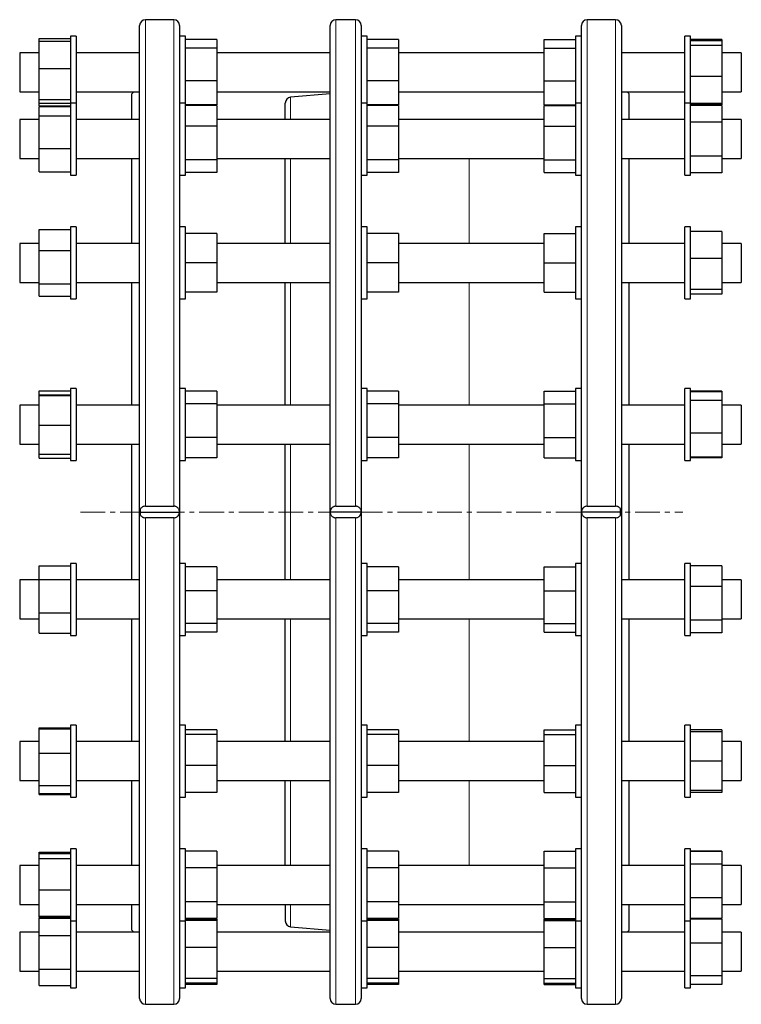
# Model space of a CAD drawing. Header units: millimetres. Extents: x 62 to 1065, y 31 to 959.
# Tile 2 of 2: x 695 to 1065, y 441 to 946. Entities that reach past the tile are written whole.
import ezdxf

# ---------------------------------------------------------------- set-up
doc = ezdxf.new("R2010")
doc.units = ezdxf.units.MM
doc.linetypes.add('CENTERX2', pattern=[20.32, 12.7, -2.54, 2.54, -2.54])
doc.layers.add('FORMAT', color=7, linetype='Continuous')

msp = doc.modelspace()

# ---------------------------------------------------------------- linework, layer by layer
at = {"color": 7, "linetype": 'Continuous', "lineweight": 25}
for p, q in [((774.31, 946.17), (759.81, 946.17)), ((867.48, 946.17), (857.48, 946.17)), ((1000.81, 946.17), (986.31, 946.17)), ((756.81, 693.67), (756.81, 943.17)), ((777.31, 943.17), (777.31, 693.67)), ((854.48, 693.67), (854.48, 943.17)), ((870.48, 943.17), (870.48, 693.67)), ((983.31, 693.67), (983.31, 943.17)), ((1003.81, 943.17), (1003.81, 693.67)), ((705.31, 935.13), (705.31, 936.57)), ((705.31, 936.57), (721.31, 936.57)), ((705.31, 921.19), (705.31, 935.13)), ((705.31, 935.13), (721.31, 935.13)), ((724.31, 937.75), (721.31, 937.75)), ((721.31, 937.75), (721.31, 936.21)), ((721.31, 936.21), (721.31, 903.41)), ((724.31, 937.75), (724.31, 936.21)), ((724.31, 936.21), (724.31, 903.41)), ((780.31, 937.75), (777.31, 937.75)), ((780.31, 932.33), (780.31, 937.75)), ((796.31, 935.98), (780.31, 935.98)), ((796.31, 935.98), (796.31, 931.5)), ((873.48, 937.75), (870.48, 937.75)), ((873.48, 932.33), (873.48, 937.75)), ((889.48, 935.98), (873.48, 935.98)), ((889.48, 935.98), (889.48, 931.5)), ((964.31, 935.98), (980.31, 935.98)), ((964.31, 931.5), (964.31, 935.98)), ((983.31, 937.75), (980.31, 937.75)), ((980.31, 937.75), (980.31, 932.33)), ((1039.31, 937.75), (1036.31, 937.75)), ((1036.31, 903.41), (1036.31, 937.75)), ((1039.31, 903.41), (1039.31, 937.75)), ((1055.31, 935.99), (1039.31, 935.99)), ((1055.31, 935.25), (1039.31, 935.25)), ((1055.31, 935.99), (1055.31, 935.25)), ((1055.31, 935.25), (1055.31, 933)), ((705.31, 929.25), (695.31, 929.25)), ((695.31, 929.25), (695.31, 915.9)), ((756.81, 929.25), (724.31, 929.25)), ((780.31, 903.41), (780.31, 932.33)), ((796.31, 931.5), (780.31, 931.5)), ((796.31, 931.5), (796.31, 914.77)), ((854.48, 929.25), (796.31, 929.25)), ((873.48, 903.41), (873.48, 932.33)), ((889.48, 931.5), (873.48, 931.5)), ((889.48, 931.5), (889.48, 914.77)), ((964.31, 929.25), (889.48, 929.25)), ((964.31, 931.5), (980.31, 931.5)), ((964.31, 914.77), (964.31, 931.5)), ((980.31, 932.33), (980.31, 903.41)), ((1036.31, 929.25), (1003.81, 929.25)), ((1055.31, 933), (1039.31, 933)), ((1055.31, 933), (1055.31, 917.01)), ((1065.31, 929.25), (1055.31, 929.25)), ((1065.31, 929.25), (1065.31, 915.9)), ((705.31, 905.31), (705.31, 921.19)), ((705.31, 921.19), (721.31, 921.19)), ((695.31, 915.9), (695.31, 909.25)), ((796.31, 914.77), (780.31, 914.77)), ((796.31, 914.77), (796.31, 902.52)), ((889.48, 914.77), (873.48, 914.77)), ((889.48, 914.77), (889.48, 902.52)), ((964.31, 914.77), (980.31, 914.77)), ((964.31, 902.52), (964.31, 914.77)), ((1055.31, 917.01), (1039.31, 917.01)), ((1055.31, 917.01), (1055.31, 903.26)), ((1065.31, 915.9), (1065.31, 909.25)), ((695.31, 909.25), (705.31, 909.25)), ((724.31, 909.25), (756.81, 909.25)), ((753.89, 909.25), (752.81, 908.17)), ((796.31, 909.25), (854.48, 909.25)), ((889.48, 909.25), (964.31, 909.25)), ((1003.81, 909.25), (1036.31, 909.25)), ((1007.81, 908.17), (1006.73, 909.25)), ((1055.31, 909.25), (1065.31, 909.25)), ((705.31, 905.31), (721.31, 905.31)), ((705.31, 903.38), (705.31, 905.31)), ((752.81, 894.91), (752.81, 908.17)), ((854.48, 908.2), (834.22, 906.42)), ((1007.81, 894.91), (1007.81, 908.17)), ((705.31, 903.38), (721.31, 903.38)), ((705.31, 901.94), (705.31, 903.38)), ((705.31, 901.94), (721.31, 901.94)), ((705.31, 901.72), (721.31, 901.72)), ((705.31, 896.92), (705.31, 901.72)), ((724.31, 903.41), (721.31, 903.41)), ((721.31, 903.41), (721.31, 897.74)), ((724.31, 903.41), (724.31, 897.74)), ((780.31, 903.41), (777.31, 903.41)), ((780.31, 891.99), (780.31, 903.41)), ((796.31, 902.52), (780.31, 902.52)), ((796.31, 902.23), (780.31, 902.23)), ((796.31, 902.08), (780.31, 902.08)), ((796.31, 902.23), (796.31, 902.08)), ((796.31, 902.08), (796.31, 891.54)), ((831.48, 894.91), (831.48, 903.44)), ((873.48, 903.41), (870.48, 903.41)), ((873.48, 891.99), (873.48, 903.41)), ((889.48, 902.52), (873.48, 902.52)), ((889.48, 902.23), (873.48, 902.23)), ((889.48, 902.08), (873.48, 902.08)), ((889.48, 902.23), (889.48, 902.08)), ((889.48, 902.08), (889.48, 891.54)), ((964.31, 902.52), (980.31, 902.52)), ((964.31, 902.23), (980.31, 902.23)), ((964.31, 902.08), (964.31, 902.23)), ((964.31, 902.08), (980.31, 902.08)), ((964.31, 891.54), (964.31, 902.08)), ((983.31, 903.41), (980.31, 903.41)), ((980.31, 903.41), (980.31, 891.99)), ((1039.31, 903.41), (1036.31, 903.41)), ((1036.31, 866.41), (1036.31, 903.41)), ((1039.31, 866.41), (1039.31, 903.41)), ((1055.31, 903.26), (1039.31, 903.26)), ((1055.31, 902.52), (1039.31, 902.52)), ((1055.31, 902.23), (1039.31, 902.23)), ((1055.31, 903.26), (1055.31, 902.52)), ((1055.31, 902.23), (1055.31, 893.58)), ((705.31, 894.91), (695.31, 894.91)), ((695.31, 894.91), (695.31, 878.21)), ((705.31, 880.11), (705.31, 896.92)), ((705.31, 896.92), (721.31, 896.92)), ((721.31, 897.74), (721.31, 866.41)), ((724.31, 897.74), (724.31, 866.41)), ((756.81, 894.91), (724.31, 894.91)), ((854.48, 894.91), (796.31, 894.91)), ((964.31, 894.91), (889.48, 894.91)), ((1036.31, 894.91), (1003.81, 894.91)), ((1065.31, 894.91), (1055.31, 894.91)), ((1065.31, 894.91), (1065.31, 878.21)), ((780.31, 866.41), (780.31, 891.99)), ((796.31, 891.54), (780.31, 891.54)), ((796.31, 891.54), (796.31, 874.37)), ((873.48, 866.41), (873.48, 891.99)), ((889.48, 891.54), (873.48, 891.54)), ((889.48, 891.54), (889.48, 874.37)), ((964.31, 891.54), (980.31, 891.54)), ((964.31, 874.37), (964.31, 891.54)), ((980.31, 891.99), (980.31, 866.41)), ((1055.31, 893.58), (1039.31, 893.58)), ((1055.31, 893.58), (1055.31, 876.26)), ((705.31, 880.11), (721.31, 880.11)), ((705.31, 868.1), (705.31, 880.11)), ((695.31, 878.21), (695.31, 874.91)), ((695.31, 874.91), (705.31, 874.91)), ((724.31, 874.91), (756.81, 874.91)), ((752.81, 831.45), (752.81, 874.91)), ((796.31, 874.37), (780.31, 874.37)), ((796.31, 874.91), (854.48, 874.91)), ((796.31, 874.37), (796.31, 867.74)), ((831.48, 831.45), (831.48, 874.91)), ((889.48, 874.37), (873.48, 874.37)), ((889.48, 874.91), (964.31, 874.91)), ((889.48, 874.37), (889.48, 867.74)), ((964.31, 874.37), (980.31, 874.37)), ((964.31, 867.74), (964.31, 874.37)), ((1003.81, 874.91), (1036.31, 874.91)), ((1007.81, 831.45), (1007.81, 874.91)), ((1055.31, 876.26), (1039.31, 876.26)), ((1055.31, 876.26), (1055.31, 867.59)), ((1055.31, 874.91), (1065.31, 874.91)), ((1065.31, 878.21), (1065.31, 874.91)), ((705.31, 868.1), (721.31, 868.1)), ((721.31, 866.41), (724.31, 866.41)), ((777.31, 866.41), (780.31, 866.41)), ((796.31, 867.74), (780.31, 867.74)), ((870.48, 866.41), (873.48, 866.41)), ((889.48, 867.74), (873.48, 867.74)), ((964.31, 867.74), (980.31, 867.74)), ((980.31, 866.41), (983.31, 866.41)), ((1036.31, 866.41), (1039.31, 866.41)), ((1055.31, 867.59), (1039.31, 867.59)), ((705.31, 827.78), (705.31, 838.58)), ((705.31, 838.58), (721.31, 838.58)), ((724.31, 839.95), (721.31, 839.95)), ((721.31, 839.95), (721.31, 828.21)), ((724.31, 839.95), (724.31, 828.21)), ((780.31, 839.95), (777.31, 839.95)), ((780.31, 821.45), (780.31, 839.95)), ((873.48, 839.95), (870.48, 839.95)), ((873.48, 821.45), (873.48, 839.95)), ((983.31, 839.95), (980.31, 839.95)), ((980.31, 839.95), (980.31, 821.45)), ((1039.31, 839.95), (1036.31, 839.95)), ((1036.31, 802.95), (1036.31, 839.95)), ((1039.31, 802.95), (1039.31, 839.95)), ((796.31, 836.45), (780.31, 836.45)), ((796.31, 836.45), (796.31, 821.45)), ((889.48, 836.45), (873.48, 836.45)), ((889.48, 836.45), (889.48, 821.45)), ((964.31, 836.45), (980.31, 836.45)), ((964.31, 821.45), (964.31, 836.45)), ((1055.31, 837.46), (1039.31, 837.46)), ((1055.31, 837.46), (1055.31, 823.73)), ((705.31, 831.45), (695.31, 831.45)), ((695.31, 831.45), (695.31, 812.42)), ((721.31, 828.21), (721.31, 802.95)), ((756.81, 831.45), (724.31, 831.45)), ((724.31, 828.21), (724.31, 802.95)), ((854.48, 831.45), (796.31, 831.45)), ((964.31, 831.45), (889.48, 831.45)), ((1036.31, 831.45), (1003.81, 831.45)), ((1065.31, 831.45), (1055.31, 831.45)), ((1065.31, 831.45), (1065.31, 812.42)), ((705.31, 810.65), (705.31, 827.78)), ((705.31, 827.78), (721.31, 827.78)), ((1055.31, 823.73), (1039.31, 823.73)), ((1055.31, 823.73), (1055.31, 807.72)), ((780.31, 802.95), (780.31, 821.45)), ((796.31, 821.45), (780.31, 821.45)), ((796.31, 821.45), (796.31, 806.45)), ((873.48, 802.95), (873.48, 821.45)), ((889.48, 821.45), (873.48, 821.45)), ((889.48, 821.45), (889.48, 806.45)), ((964.31, 821.45), (980.31, 821.45)), ((964.31, 806.45), (964.31, 821.45)), ((980.31, 821.45), (980.31, 802.95)), ((695.31, 812.42), (695.31, 811.45)), ((695.31, 811.45), (705.31, 811.45)), ((705.31, 810.65), (721.31, 810.65)), ((705.31, 804.33), (705.31, 810.65)), ((724.31, 811.45), (756.81, 811.45)), ((752.81, 748.54), (752.81, 811.45)), ((796.31, 811.45), (854.48, 811.45)), ((831.48, 748.54), (831.48, 811.45)), ((889.48, 811.45), (964.31, 811.45)), ((1003.81, 811.45), (1036.31, 811.45)), ((1007.81, 748.54), (1007.81, 811.45)), ((1055.31, 811.45), (1065.31, 811.45)), ((1065.31, 812.42), (1065.31, 811.45)), ((705.31, 804.33), (721.31, 804.33)), ((721.31, 802.95), (724.31, 802.95)), ((777.31, 802.95), (780.31, 802.95)), ((796.31, 806.45), (780.31, 806.45)), ((870.48, 802.95), (873.48, 802.95)), ((889.48, 806.45), (873.48, 806.45)), ((964.31, 806.45), (980.31, 806.45)), ((980.31, 802.95), (983.31, 802.95)), ((1036.31, 802.95), (1039.31, 802.95)), ((1055.31, 807.72), (1039.31, 807.72)), ((1055.31, 805.45), (1039.31, 805.45)), ((1055.31, 807.72), (1055.31, 805.45)), ((705.31, 755.75), (721.31, 755.75)), ((705.31, 753.7), (705.31, 755.75)), ((705.31, 753.7), (721.31, 753.7)), ((705.31, 753.38), (705.31, 753.7)), ((705.31, 738.22), (705.31, 753.38)), ((705.31, 753.38), (721.31, 753.38)), ((724.31, 757.04), (721.31, 757.04)), ((721.31, 757.04), (721.31, 738.19)), ((724.31, 757.04), (724.31, 738.19)), ((780.31, 757.04), (777.31, 757.04)), ((780.31, 731.46), (780.31, 757.04)), ((796.31, 755.72), (780.31, 755.72)), ((796.31, 755.72), (796.31, 749.09)), ((873.48, 757.04), (870.48, 757.04)), ((873.48, 731.46), (873.48, 757.04)), ((889.48, 755.72), (873.48, 755.72)), ((889.48, 755.72), (889.48, 749.09)), ((964.31, 755.72), (980.31, 755.72)), ((964.31, 749.09), (964.31, 755.72)), ((983.31, 757.04), (980.31, 757.04)), ((980.31, 757.04), (980.31, 731.46)), ((1039.31, 757.04), (1036.31, 757.04)), ((1036.31, 720.04), (1036.31, 757.04)), ((1039.31, 720.04), (1039.31, 757.04)), ((1055.31, 755.72), (1039.31, 755.72)), ((1055.31, 755.27), (1039.31, 755.27)), ((1055.31, 755.72), (1055.31, 755.27)), ((1055.31, 755.27), (1055.31, 750.8)), ((705.31, 748.54), (695.31, 748.54)), ((695.31, 748.54), (695.31, 728.56)), ((756.81, 748.54), (724.31, 748.54)), ((796.31, 749.09), (780.31, 749.09)), ((796.31, 749.09), (796.31, 731.91)), ((854.48, 748.54), (796.31, 748.54)), ((889.48, 749.09), (873.48, 749.09)), ((889.48, 749.09), (889.48, 731.91)), ((964.31, 748.54), (889.48, 748.54)), ((964.31, 731.91), (964.31, 749.09)), ((964.31, 749.09), (980.31, 749.09)), ((1036.31, 748.54), (1003.81, 748.54)), ((1055.31, 750.8), (1039.31, 750.8)), ((1055.31, 750.8), (1055.31, 734.07)), ((1065.31, 748.54), (1055.31, 748.54)), ((1065.31, 748.54), (1065.31, 728.56)), ((705.31, 738.22), (721.31, 738.22)), ((705.31, 723.38), (705.31, 738.22)), ((721.31, 738.19), (721.31, 720.04)), ((724.31, 738.19), (724.31, 720.04)), ((1055.31, 734.07), (1039.31, 734.07)), ((1055.31, 734.07), (1055.31, 721.82)), ((695.31, 728.56), (695.31, 728.54)), ((695.31, 728.54), (705.31, 728.54)), ((724.31, 728.54), (756.81, 728.54)), ((752.81, 658.8), (752.81, 728.54)), ((796.31, 731.91), (780.31, 731.91)), ((780.31, 720.04), (780.31, 731.46)), ((796.31, 731.91), (796.31, 721.37)), ((796.31, 728.54), (854.48, 728.54)), ((831.48, 658.8), (831.48, 728.54)), ((889.48, 731.91), (873.48, 731.91)), ((873.48, 720.04), (873.48, 731.46)), ((889.48, 731.91), (889.48, 721.37)), ((889.48, 728.54), (964.31, 728.54)), ((964.31, 731.91), (980.31, 731.91)), ((964.31, 721.37), (964.31, 731.91)), ((980.31, 731.46), (980.31, 720.04)), ((1003.81, 728.54), (1036.31, 728.54)), ((1007.81, 693.67), (1007.81, 728.54)), ((1055.31, 728.54), (1065.31, 728.54)), ((1065.31, 728.56), (1065.31, 728.54)), ((705.31, 723.38), (721.31, 723.38)), ((705.31, 721.33), (705.31, 723.38)), ((705.31, 721.33), (721.31, 721.33)), ((721.31, 720.04), (724.31, 720.04)), ((777.31, 720.04), (780.31, 720.04)), ((796.31, 721.37), (780.31, 721.37)), ((870.48, 720.04), (873.48, 720.04)), ((889.48, 721.37), (873.48, 721.37)), ((964.31, 721.37), (980.31, 721.37)), ((980.31, 720.04), (983.31, 720.04)), ((1036.31, 720.04), (1039.31, 720.04)), ((1055.31, 721.82), (1039.31, 721.82)), ((1055.31, 721.37), (1039.31, 721.37)), ((1055.31, 721.82), (1055.31, 721.37)), ((756.81, 444.17), (756.81, 693.67)), ((757.31, 692.02), (757.31, 695.32)), ((757.31, 693.67), (777.31, 693.67)), ((759.81, 696.65), (774.31, 696.65)), ((777.31, 693.67), (777.31, 444.17)), ((870.48, 693.67), (854.48, 693.67)), ((854.48, 444.17), (854.48, 693.67)), ((857.48, 696.65), (867.48, 696.65)), ((870.48, 693.67), (870.48, 444.17)), ((1003.31, 693.67), (983.31, 693.67)), ((983.31, 444.17), (983.31, 693.67)), ((986.31, 696.65), (1000.81, 696.65)), ((1003.31, 692.02), (1003.31, 695.32)), ((1003.81, 693.67), (1003.81, 444.17)), ((1007.81, 658.8), (1007.81, 693.67)), ((774.31, 690.69), (759.81, 690.69)), ((867.48, 690.69), (857.48, 690.69)), ((1000.81, 690.69), (986.31, 690.69)), ((724.31, 667.3), (721.31, 667.3)), ((721.31, 667.3), (721.31, 641.4)), ((724.31, 667.3), (724.31, 641.4)), ((780.31, 667.3), (777.31, 667.3)), ((780.31, 635.72), (780.31, 667.3)), ((873.48, 667.3), (870.48, 667.3)), ((873.48, 635.72), (873.48, 667.3)), ((983.31, 667.3), (980.31, 667.3)), ((980.31, 667.3), (980.31, 635.72)), ((1039.31, 667.3), (1036.31, 667.3)), ((1036.31, 630.3), (1036.31, 667.3)), ((1039.31, 630.3), (1039.31, 667.3)), ((705.31, 666.01), (721.31, 666.01)), ((705.31, 659.08), (705.31, 666.01)), ((796.31, 665.53), (780.31, 665.53)), ((796.31, 665.53), (796.31, 653.28)), ((889.48, 665.53), (873.48, 665.53)), ((889.48, 665.53), (889.48, 653.28)), ((964.31, 665.53), (980.31, 665.53)), ((964.31, 653.28), (964.31, 665.53)), ((1055.31, 665.98), (1039.31, 665.98)), ((1055.31, 665.98), (1055.31, 655.44)), ((705.31, 658.8), (695.31, 658.8)), ((695.31, 658.8), (695.31, 638.8)), ((705.31, 641.87), (705.31, 659.08)), ((705.31, 659.08), (721.31, 659.08)), ((756.81, 658.8), (724.31, 658.8)), ((854.48, 658.8), (796.31, 658.8)), ((964.31, 658.8), (889.48, 658.8)), ((1036.31, 658.8), (1003.81, 658.8)), ((1065.31, 658.8), (1055.31, 658.8)), ((1065.31, 658.8), (1065.31, 638.8)), ((796.31, 653.28), (780.31, 653.28)), ((796.31, 653.28), (796.31, 636.55)), ((889.48, 653.28), (873.48, 653.28)), ((889.48, 653.28), (889.48, 636.55)), ((964.31, 636.55), (964.31, 653.28)), ((964.31, 653.28), (980.31, 653.28)), ((1055.31, 655.44), (1039.31, 655.44)), ((1055.31, 655.44), (1055.31, 638.27)), ((705.31, 631.59), (705.31, 641.87)), ((705.31, 641.87), (721.31, 641.87)), ((721.31, 641.4), (721.31, 630.3)), ((724.31, 641.4), (724.31, 630.3)), ((695.31, 638.8), (705.31, 638.8)), ((724.31, 638.8), (756.81, 638.8)), ((752.81, 575.89), (752.81, 638.8)), ((796.31, 636.55), (780.31, 636.55)), ((796.31, 638.8), (854.48, 638.8)), ((796.31, 636.55), (796.31, 632.07)), ((831.48, 575.89), (831.48, 638.8)), ((889.48, 636.55), (873.48, 636.55)), ((889.48, 638.8), (964.31, 638.8)), ((889.48, 636.55), (889.48, 632.07)), ((964.31, 636.55), (980.31, 636.55)), ((964.31, 632.07), (964.31, 636.55)), ((1003.81, 638.8), (1036.31, 638.8)), ((1007.81, 575.89), (1007.81, 638.8)), ((1055.31, 638.27), (1039.31, 638.27)), ((1055.31, 638.8), (1065.31, 638.8)), ((1055.31, 638.27), (1055.31, 631.63)), ((705.31, 631.59), (721.31, 631.59)), ((780.31, 630.3), (780.31, 635.72)), ((796.31, 632.07), (780.31, 632.07)), ((873.48, 630.3), (873.48, 635.72)), ((889.48, 632.07), (873.48, 632.07)), ((964.31, 632.07), (980.31, 632.07)), ((980.31, 635.72), (980.31, 630.3)), ((1055.31, 631.63), (1039.31, 631.63)), ((721.31, 630.3), (724.31, 630.3)), ((777.31, 630.3), (780.31, 630.3)), ((870.48, 630.3), (873.48, 630.3)), ((980.31, 630.3), (983.31, 630.3)), ((1036.31, 630.3), (1039.31, 630.3)), ((705.31, 583.02), (721.31, 583.02)), ((705.31, 582.53), (705.31, 583.02)), ((705.31, 570.06), (705.31, 582.53)), ((705.31, 582.53), (721.31, 582.53)), ((724.31, 584.39), (721.31, 584.39)), ((721.31, 584.39), (721.31, 552.56)), ((724.31, 584.39), (724.31, 552.56)), ((780.31, 584.39), (777.31, 584.39)), ((780.31, 548.8), (780.31, 584.39)), ((796.31, 581.89), (780.31, 581.89)), ((796.31, 581.89), (796.31, 579.63)), ((873.48, 584.39), (870.48, 584.39)), ((873.48, 548.8), (873.48, 584.39)), ((889.48, 581.89), (873.48, 581.89)), ((889.48, 581.89), (889.48, 579.63)), ((964.31, 581.89), (980.31, 581.89)), ((964.31, 579.63), (964.31, 581.89)), ((983.31, 584.39), (980.31, 584.39)), ((980.31, 584.39), (980.31, 548.8)), ((1039.31, 584.39), (1036.31, 584.39)), ((1036.31, 547.39), (1036.31, 584.39)), ((1039.31, 547.39), (1039.31, 584.39)), ((1055.31, 581.9), (1039.31, 581.9)), ((1055.31, 580.9), (1039.31, 580.9)), ((1055.31, 581.9), (1055.31, 580.9)), ((1055.31, 580.9), (1055.31, 565.91)), ((705.31, 575.89), (695.31, 575.89)), ((695.31, 575.89), (695.31, 555.89)), ((756.81, 575.89), (724.31, 575.89)), ((796.31, 579.63), (780.31, 579.63)), ((796.31, 579.63), (796.31, 563.63)), ((854.48, 575.89), (796.31, 575.89)), ((889.48, 579.63), (873.48, 579.63)), ((889.48, 579.63), (889.48, 563.63)), ((964.31, 575.89), (889.48, 575.89)), ((964.31, 579.63), (980.31, 579.63)), ((964.31, 563.63), (964.31, 579.63)), ((1036.31, 575.89), (1003.81, 575.89)), ((1065.31, 575.89), (1055.31, 575.89)), ((1065.31, 575.89), (1065.31, 555.89)), ((705.31, 553.41), (705.31, 570.06)), ((705.31, 570.06), (721.31, 570.06)), ((1055.31, 565.91), (1039.31, 565.91)), ((1055.31, 565.91), (1055.31, 550.9)), ((796.31, 563.63), (780.31, 563.63)), ((796.31, 563.63), (796.31, 549.89)), ((889.48, 563.63), (873.48, 563.63)), ((889.48, 563.63), (889.48, 549.89)), ((964.31, 563.63), (980.31, 563.63)), ((964.31, 549.89), (964.31, 563.63)), ((695.31, 555.89), (705.31, 555.89)), ((724.31, 555.89), (756.81, 555.89)), ((752.81, 512.43), (752.81, 555.89)), ((796.31, 555.89), (854.48, 555.89)), ((831.48, 512.43), (831.48, 555.89)), ((889.48, 555.89), (964.31, 555.89)), ((1003.81, 555.89), (1036.31, 555.89)), ((1007.81, 512.43), (1007.81, 555.89)), ((1055.31, 555.89), (1065.31, 555.89)), ((705.31, 553.41), (721.31, 553.41)), ((705.31, 549.25), (705.31, 553.41)), ((721.31, 552.56), (721.31, 547.39)), ((724.31, 552.56), (724.31, 547.39)), ((1055.31, 550.9), (1039.31, 550.9)), ((1055.31, 550.88), (1039.31, 550.88)), ((1055.31, 550.9), (1055.31, 550.88)), ((1055.31, 550.88), (1055.31, 549.88)), ((705.31, 549.25), (721.31, 549.25)), ((705.31, 548.76), (705.31, 549.25)), ((705.31, 548.76), (721.31, 548.76)), ((721.31, 547.39), (724.31, 547.39)), ((777.31, 547.39), (780.31, 547.39)), ((796.31, 549.89), (780.31, 549.89)), ((780.31, 547.39), (780.31, 548.8)), ((870.48, 547.39), (873.48, 547.39)), ((889.48, 549.89), (873.48, 549.89)), ((873.48, 547.39), (873.48, 548.8)), ((964.31, 549.89), (980.31, 549.89)), ((980.31, 548.8), (980.31, 547.39)), ((980.31, 547.39), (983.31, 547.39)), ((1036.31, 547.39), (1039.31, 547.39)), ((1055.31, 549.88), (1039.31, 549.88)), ((724.31, 520.93), (721.31, 520.93)), ((721.31, 520.93), (721.31, 485.21)), ((724.31, 520.93), (724.31, 485.21)), ((780.31, 520.93), (777.31, 520.93)), ((780.31, 483.93), (780.31, 520.93)), ((873.48, 520.93), (870.48, 520.93)), ((873.48, 483.93), (873.48, 520.93)), ((983.31, 520.93), (980.31, 520.93)), ((980.31, 520.93), (980.31, 483.93)), ((1039.31, 520.93), (1036.31, 520.93)), ((1036.31, 483.93), (1036.31, 520.93)), ((1039.31, 483.93), (1039.31, 520.93)), ((705.31, 519.25), (721.31, 519.25)), ((705.31, 518.56), (705.31, 519.25)), ((705.31, 518.56), (721.31, 518.56)), ((705.31, 515.97), (705.31, 518.56)), ((705.31, 499.85), (705.31, 515.97)), ((705.31, 515.97), (721.31, 515.97)), ((796.31, 519.75), (780.31, 519.75)), ((796.31, 519.75), (796.31, 511.09)), ((889.48, 519.75), (873.48, 519.75)), ((889.48, 519.75), (889.48, 511.09)), ((964.31, 519.75), (980.31, 519.75)), ((964.31, 511.09), (964.31, 519.75)), ((1055.31, 519.75), (1039.31, 519.75)), ((1055.31, 519.6), (1039.31, 519.6)), ((1055.31, 519.75), (1055.31, 519.6)), ((1055.31, 519.6), (1055.31, 512.99)), ((705.31, 512.43), (695.31, 512.43)), ((695.31, 512.43), (695.31, 492.43)), ((756.81, 512.43), (724.31, 512.43)), ((796.31, 511.09), (780.31, 511.09)), ((854.48, 512.43), (796.31, 512.43)), ((796.31, 511.09), (796.31, 493.77)), ((889.48, 511.09), (873.48, 511.09)), ((964.31, 512.43), (889.48, 512.43)), ((889.48, 511.09), (889.48, 493.77)), ((964.31, 511.09), (980.31, 511.09)), ((964.31, 493.77), (964.31, 511.09)), ((1036.31, 512.43), (1003.81, 512.43)), ((1055.31, 512.99), (1039.31, 512.99)), ((1055.31, 512.99), (1055.31, 495.82)), ((1065.31, 512.43), (1055.31, 512.43)), ((1065.31, 512.43), (1065.31, 492.43)), ((705.31, 499.85), (721.31, 499.85)), ((705.31, 486.31), (705.31, 499.85)), ((1055.31, 495.82), (1039.31, 495.82)), ((1055.31, 495.82), (1055.31, 485.26)), ((695.31, 492.43), (705.31, 492.43)), ((724.31, 492.43), (756.81, 492.43)), ((752.81, 479.17), (752.81, 492.43)), ((796.31, 493.77), (780.31, 493.77)), ((796.31, 493.77), (796.31, 485.11)), ((796.31, 492.43), (854.48, 492.43)), ((831.48, 492.43), (831.48, 483.91)), ((889.48, 493.77), (873.48, 493.77)), ((889.48, 493.77), (889.48, 485.11)), ((889.48, 492.43), (964.31, 492.43)), ((964.31, 493.77), (980.31, 493.77)), ((964.31, 485.11), (964.31, 493.77)), ((1003.81, 492.43), (1036.31, 492.43)), ((1007.81, 479.17), (1007.81, 492.43)), ((1055.31, 492.43), (1065.31, 492.43)), ((705.31, 486.31), (721.31, 486.31)), ((705.31, 485.62), (705.31, 486.31)), ((705.31, 485.62), (721.31, 485.62)), ((705.31, 476.47), (705.31, 485.41)), ((705.31, 485.41), (721.31, 485.41)), ((721.31, 485.21), (721.31, 483.93)), ((724.31, 485.21), (724.31, 483.93)), ((796.31, 485.11), (780.31, 485.11)), ((796.31, 484.82), (780.31, 484.82)), ((796.31, 484.82), (796.31, 484.09)), ((889.48, 485.11), (873.48, 485.11)), ((889.48, 484.82), (873.48, 484.82)), ((889.48, 484.82), (889.48, 484.09)), ((964.31, 485.11), (980.31, 485.11)), ((964.31, 484.82), (980.31, 484.82)), ((964.31, 484.09), (964.31, 484.82)), ((1055.31, 485.26), (1039.31, 485.26)), ((1055.31, 485.11), (1039.31, 485.11)), ((1055.31, 484.83), (1039.31, 484.83)), ((1055.31, 485.26), (1055.31, 485.11)), ((1055.31, 484.83), (1055.31, 472.59)), ((721.31, 483.93), (724.31, 483.93)), ((721.31, 483.93), (721.31, 449.59)), ((724.31, 483.93), (724.31, 449.59)), ((777.31, 483.93), (780.31, 483.93)), ((796.31, 484.09), (780.31, 484.09)), ((780.31, 449.59), (780.31, 483.93)), ((796.31, 484.09), (796.31, 470.35)), ((834.22, 480.92), (854.48, 479.15)), ((870.48, 483.93), (873.48, 483.93)), ((889.48, 484.09), (873.48, 484.09)), ((873.48, 449.59), (873.48, 483.93)), ((889.48, 484.09), (889.48, 470.35)), ((964.31, 484.09), (980.31, 484.09)), ((964.31, 470.35), (964.31, 484.09)), ((980.31, 483.93), (983.31, 483.93)), ((980.31, 483.93), (980.31, 449.59)), ((1036.31, 483.93), (1039.31, 483.93)), ((1036.31, 449.59), (1036.31, 483.93)), ((1039.31, 449.59), (1039.31, 483.93)), ((705.31, 478.09), (695.31, 478.09)), ((695.31, 478.09), (695.31, 458.09)), ((705.31, 476.47), (721.31, 476.47)), ((705.31, 459.15), (705.31, 476.47)), ((756.81, 478.09), (724.31, 478.09)), ((752.81, 479.17), (753.89, 478.09)), ((854.48, 478.09), (796.31, 478.09)), ((964.31, 478.09), (889.48, 478.09)), ((1036.31, 478.09), (1003.81, 478.09)), ((1006.73, 478.09), (1007.81, 479.17)), ((1065.31, 478.09), (1055.31, 478.09)), ((1065.31, 478.09), (1065.31, 458.09)), ((796.31, 470.35), (780.31, 470.35)), ((796.31, 470.35), (796.31, 454.35)), ((889.48, 470.35), (873.48, 470.35)), ((889.48, 470.35), (889.48, 454.35)), ((964.31, 454.35), (964.31, 470.35)), ((964.31, 470.35), (980.31, 470.35)), ((1055.31, 472.59), (1039.31, 472.59)), ((1055.31, 472.59), (1055.31, 455.85)), ((695.31, 458.09), (705.31, 458.09)), ((705.31, 459.15), (721.31, 459.15)), ((705.31, 450.77), (705.31, 459.15)), ((724.31, 458.09), (756.81, 458.09)), ((796.31, 458.09), (854.48, 458.09)), ((889.48, 458.09), (964.31, 458.09)), ((1003.81, 458.09), (1036.31, 458.09)), ((1055.31, 455.85), (1039.31, 455.85)), ((1055.31, 458.09), (1065.31, 458.09)), ((1055.31, 455.85), (1055.31, 451.36)), ((705.31, 450.77), (721.31, 450.77)), ((721.31, 449.59), (724.31, 449.59)), ((777.31, 449.59), (780.31, 449.59)), ((796.31, 454.35), (780.31, 454.35)), ((796.31, 452.09), (780.31, 452.09)), ((796.31, 451.36), (780.31, 451.36)), ((796.31, 454.35), (796.31, 452.09)), ((796.31, 452.09), (796.31, 451.36)), ((870.48, 449.59), (873.48, 449.59)), ((889.48, 454.35), (873.48, 454.35)), ((889.48, 452.09), (873.48, 452.09)), ((889.48, 451.36), (873.48, 451.36)), ((889.48, 454.35), (889.48, 452.09)), ((889.48, 452.09), (889.48, 451.36)), ((964.31, 454.35), (980.31, 454.35)), ((964.31, 452.09), (964.31, 454.35)), ((964.31, 452.09), (980.31, 452.09)), ((964.31, 451.36), (964.31, 452.09)), ((964.31, 451.36), (980.31, 451.36)), ((980.31, 449.59), (983.31, 449.59)), ((1036.31, 449.59), (1039.31, 449.59)), ((1055.31, 451.36), (1039.31, 451.36)), ((759.81, 441.17), (774.31, 441.17)), ((857.48, 441.17), (867.48, 441.17)), ((986.31, 441.17), (1000.81, 441.17))]:
    msp.add_line(p, q, dxfattribs=at)
at = {"color": 8, "linetype": 'Continuous', "lineweight": 18}
for p, q in [((759.81, 946.17), (759.81, 696.65)), ((774.31, 696.65), (774.31, 946.17)), ((857.48, 946.17), (857.48, 696.65)), ((867.48, 696.65), (867.48, 946.17)), ((986.31, 946.17), (986.31, 696.65)), ((1000.81, 696.65), (1000.81, 946.17)), ((834.22, 906.42), (834.22, 894.91)), ((834.22, 874.91), (834.22, 831.45)), ((925.81, 874.91), (925.81, 831.45)), ((834.22, 811.45), (834.22, 748.54)), ((925.81, 811.45), (925.81, 748.54)), ((834.22, 728.54), (834.22, 658.8)), ((925.81, 728.54), (925.81, 658.8)), ((759.81, 690.69), (759.81, 441.17)), ((774.31, 441.17), (774.31, 690.69)), ((857.48, 690.69), (857.48, 441.17)), ((867.48, 441.17), (867.48, 690.69)), ((986.31, 690.69), (986.31, 441.17)), ((1000.81, 441.17), (1000.81, 690.69)), ((834.22, 638.8), (834.22, 575.89)), ((925.81, 638.8), (925.81, 575.89)), ((834.22, 555.89), (834.22, 512.43)), ((925.81, 555.89), (925.81, 512.43)), ((834.22, 492.43), (834.22, 480.92))]:
    msp.add_line(p, q, dxfattribs=at)
at = {"color": 7, "linetype": 'Continuous', "lineweight": 25}
for centre, start, end in [((759.81, 943.17), 90, 180), ((774.31, 943.17), 0, 90), ((857.48, 943.17), 90, 180), ((867.48, 943.17), 0, 90), ((986.31, 943.17), 90, 180), ((1000.81, 943.17), 0, 90), ((834.48, 903.44), 95, 180), ((834.48, 483.91), 180, 265), ((759.81, 444.17), 180, 270), ((774.31, 444.17), 270, 0), ((857.48, 444.17), 180, 270), ((867.48, 444.17), 270, 360), ((986.31, 444.17), 180, 270), ((1000.81, 444.17), 270, 0)]:
    msp.add_arc(centre, 3, start, end, dxfattribs=at)
for points, knots in [([(759.81, 696.65), (759.53, 696.65), (759.27, 696.62), (758.75, 696.47), (758.51, 696.37), (758.09, 696.12), (757.9, 695.98), (757.57, 695.67), (757.43, 695.5), (757.31, 695.32)], [0, 0, 0, 0, 0.25, 0.25, 0.5, 0.5, 0.75, 0.75, 1, 1, 1, 1]), ([(757.31, 692.02), (757.43, 691.84), (757.57, 691.68), (757.9, 691.36), (758.09, 691.22), (758.4, 691.03), (758.51, 690.98), (758.75, 690.88), (758.88, 690.83), (759.26, 690.73), (759.53, 690.69), (759.81, 690.69)], [0, 0, 0, 0, 0.25, 0.25, 0.5, 0.5, 0.625, 0.625, 0.75, 0.75, 1, 1, 1, 1]), ([(777.31, 693.67), (777.31, 694.01), (777.26, 694.34), (777.09, 694.83), (777.01, 694.99), (776.83, 695.3), (776.73, 695.45), (776.49, 695.74), (776.34, 695.88), (776.03, 696.13), (775.85, 696.24), (775.46, 696.44), (775.25, 696.52), (774.91, 696.6), (774.79, 696.62), (774.55, 696.65), (774.43, 696.65), (774.31, 696.65)], [0, 0, 0, 0, 0.25, 0.25, 0.375, 0.375, 0.5, 0.5, 0.625, 0.625, 0.75, 0.75, 0.875, 0.875, 0.9375, 0.9375, 1, 1, 1, 1]), ([(774.31, 690.69), (774.55, 690.69), (774.79, 690.72), (775.24, 690.83), (775.46, 690.9), (775.85, 691.1), (776.03, 691.21), (776.34, 691.46), (776.48, 691.6), (776.85, 692.03), (777.02, 692.34), (777.26, 693), (777.31, 693.33), (777.31, 693.67)], [0, 0, 0, 0, 0.125, 0.125, 0.25, 0.25, 0.375, 0.375, 0.5, 0.5, 0.75, 0.75, 1, 1, 1, 1]), ([(857.48, 696.65), (857.24, 696.65), (857.01, 696.63), (856.55, 696.52), (856.34, 696.44), (855.95, 696.25), (855.77, 696.13), (855.45, 695.88), (855.31, 695.74), (854.94, 695.31), (854.77, 695), (854.54, 694.34), (854.48, 694.01), (854.48, 693.67)], [0, 0, 0, 0, 0.125, 0.125, 0.25, 0.25, 0.375, 0.375, 0.5, 0.5, 0.75, 0.75, 1, 1, 1, 1]), ([(854.48, 693.67), (854.48, 693.33), (854.54, 693), (854.71, 692.52), (854.78, 692.35), (854.96, 692.04), (855.07, 691.89), (855.31, 691.6), (855.45, 691.46), (855.77, 691.21), (855.94, 691.1), (856.34, 690.91), (856.55, 690.83), (856.89, 690.75), (857.01, 690.72), (857.24, 690.7), (857.36, 690.69), (857.48, 690.69)], [0, 0, 0, 0, 0.25, 0.25, 0.375, 0.375, 0.5, 0.5, 0.625, 0.625, 0.75, 0.75, 0.875, 0.875, 0.9375, 0.9375, 1, 1, 1, 1]), ([(870.48, 693.67), (870.48, 694.01), (870.43, 694.34), (870.26, 694.83), (870.18, 694.99), (870, 695.3), (869.9, 695.45), (869.66, 695.74), (869.51, 695.88), (869.2, 696.13), (869.02, 696.24), (868.63, 696.44), (868.42, 696.52), (868.08, 696.6), (867.96, 696.62), (867.72, 696.65), (867.6, 696.65), (867.48, 696.65)], [0, 0, 0, 0, 0.25, 0.25, 0.375, 0.375, 0.5, 0.5, 0.625, 0.625, 0.75, 0.75, 0.875, 0.875, 0.9375, 0.9375, 1, 1, 1, 1]), ([(867.48, 690.69), (867.72, 690.69), (867.96, 690.72), (868.41, 690.83), (868.63, 690.9), (869.02, 691.1), (869.2, 691.21), (869.51, 691.46), (869.65, 691.6), (870.02, 692.03), (870.19, 692.34), (870.43, 693), (870.48, 693.33), (870.48, 693.67)], [0, 0, 0, 0, 0.125, 0.125, 0.25, 0.25, 0.375, 0.375, 0.5, 0.5, 0.75, 0.75, 1, 1, 1, 1]), ([(986.31, 696.65), (986.07, 696.65), (985.84, 696.63), (985.38, 696.52), (985.17, 696.44), (984.78, 696.25), (984.6, 696.13), (984.28, 695.88), (984.14, 695.74), (983.77, 695.31), (983.6, 695), (983.37, 694.34), (983.31, 694.01), (983.31, 693.67)], [0, 0, 0, 0, 0.125, 0.125, 0.25, 0.25, 0.375, 0.375, 0.5, 0.5, 0.75, 0.75, 1, 1, 1, 1]), ([(983.31, 693.67), (983.31, 693.33), (983.37, 693), (983.54, 692.52), (983.61, 692.35), (983.79, 692.04), (983.9, 691.89), (984.14, 691.6), (984.28, 691.46), (984.6, 691.21), (984.77, 691.1), (985.17, 690.91), (985.38, 690.83), (985.72, 690.75), (985.84, 690.72), (986.07, 690.7), (986.19, 690.69), (986.31, 690.69)], [0, 0, 0, 0, 0.25, 0.25, 0.375, 0.375, 0.5, 0.5, 0.625, 0.625, 0.75, 0.75, 0.875, 0.875, 0.9375, 0.9375, 1, 1, 1, 1]), ([(1003.31, 695.32), (1003.2, 695.5), (1003.06, 695.67), (1002.73, 695.98), (1002.54, 696.12), (1002.22, 696.31), (1002.11, 696.37), (1001.88, 696.47), (1001.75, 696.51), (1001.37, 696.62), (1001.09, 696.65), (1000.81, 696.65)], [0, 0, 0, 0, 0.25, 0.25, 0.5, 0.5, 0.625, 0.625, 0.75, 0.75, 1, 1, 1, 1]), ([(1000.81, 690.69), (1001.09, 690.69), (1001.36, 690.73), (1001.88, 690.87), (1002.11, 690.97), (1002.54, 691.22), (1002.73, 691.36), (1003.05, 691.67), (1003.2, 691.84), (1003.31, 692.02)], [0, 0, 0, 0, 0.25, 0.25, 0.5, 0.5, 0.75, 0.75, 1, 1, 1, 1])]:
    msp.add_open_spline(points, degree=3, knots=knots, dxfattribs=at)
at = {"layer": 'FORMAT', "linetype": 'CENTERX2', "lineweight": 18}
msp.add_line((726.43, 693.67), (1035.39, 693.67), dxfattribs=at)

doc.saveas('drawing.dxf')
